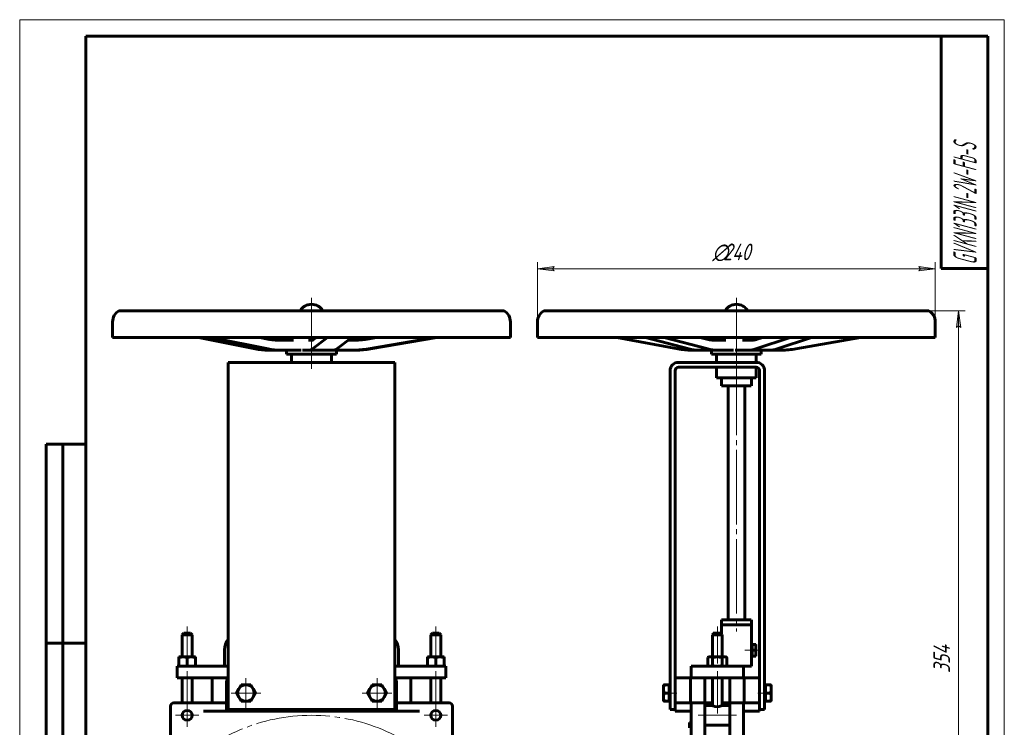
# Model space of a CAD drawing. Header units: millimetres. Extents: x -1 to 297, y 0 to 420.
# Tile 2 of 2: x 0 to 297, y 207 to 420. Entities that reach past the tile are written whole.
import ezdxf

# ---------------------------------------------------------------- set-up
doc = ezdxf.new("R2010")
doc.units = ezdxf.units.MM
for name, pattern in [('K5LT_AXLED', [26.928862, 22.428862, -1.5, 1.5, -1.5]), ('K5LT_BASIC', [0]), ('K5LT_THIN', [0])]:
    doc.linetypes.add(name, pattern=pattern)
doc.layers.add('Системный слой', color=7, linetype='Continuous')
doc.layers.add('Системный слой (1)', color=7, linetype='Continuous', true_color=0x6c6c6c)
doc.styles.add('KDIMTEXTSTYLE', font='GOST_AU.SHX', dxfattribs={"width": 0.96, "oblique": 15, "height": 5})
doc.styles.add('KTEXTSTYLE', font='GOST_AU.SHX', dxfattribs={"width": 0.56, "height": 5})
doc.dimstyles.new('KDIMSTYLE (0.50)', dxfattribs={"dimtxt": 5, "dimasz": 1, "dimexe": 2, "dimexo": 0, "dimgap": 1, "dimtad": 1, "dimlfac": 2, "dimtxsty": 'KDIMTEXTSTYLE', "dimsah": 1, "dimcen": 0, "dimdle": 1, "dimadec": 0, "dimazin": 0, "dimtfac": 0.667, "dimtmove": 0, "dimatfit": 3, "dimfxl": 1, "dimtvp": 1, "dimtolj": 1, "dimtzin": 0, "dimarcsym": 0})

# ---------------------------------------------------------------- blocks, each defined once
blk = doc.blocks.new('U0')
at = {"layer": 'Системный слой (1)', "color": 143, "linetype": 'K5LT_BASIC', "lineweight": 60, "true_color": 0x33acca}
for p, q in [((77.93, 323.51), (77.02, 323.69)), ((78.84, 323.4), (77.93, 323.51)), ((79.76, 323.36), (78.84, 323.4))]:
    blk.add_line(p, q, dxfattribs=at)
blk = doc.blocks.new('U1')
at = {"layer": 'Системный слой (1)', "color": 143, "linetype": 'K5LT_BASIC', "lineweight": 60, "true_color": 0x33acca}
for p, q in [((29.94, 332.22), (38.29, 332.22)), ((38.29, 332.22), (146.1, 332.22))]:
    blk.add_line(p, q, dxfattribs=at)
blk = doc.blocks.new('U2')
at = {"layer": 'Системный слой (1)', "color": 143, "linetype": 'K5LT_BASIC', "lineweight": 60, "true_color": 0x33acca}
for p, q in [((62.92, 221.49), (53.72, 221.49)), ((122.32, 221.49), (113.11, 221.49))]:
    blk.add_line(p, q, dxfattribs=at)
blk = doc.blocks.new('U3')
at = {"layer": 'Системный слой (1)', "color": 30, "linetype": 'K5LT_AXLED', "lineweight": 18, "true_color": 0xff8000}
for q in [(50.52, 213.72), (47.02, 210.22), (54.02, 210.22), (50.52, 206.72)]:
    blk.add_line((50.52, 210.22), q, dxfattribs=at)
blk = doc.blocks.new('U4')
at = {"layer": 'Системный слой (1)', "color": 30, "linetype": 'K5LT_AXLED', "lineweight": 18, "true_color": 0xff8000}
for q in [(68.26, 221.44), (63.76, 216.94), (72.76, 216.94), (68.26, 212.44)]:
    blk.add_line((68.26, 216.94), q, dxfattribs=at)
blk = doc.blocks.new('U6')
at = {"layer": 'Системный слой (1)', "color": 30, "linetype": 'K5LT_AXLED', "lineweight": 18, "true_color": 0xff8000}
for q in [(107.78, 221.44), (103.28, 216.94), (112.28, 216.94), (107.78, 212.44)]:
    blk.add_line((107.78, 216.94), q, dxfattribs=at)
blk = doc.blocks.new('U7')
at = {"layer": 'Системный слой (1)', "color": 30, "linetype": 'K5LT_AXLED', "lineweight": 18, "true_color": 0xff8000}
for q in [(125.52, 213.72), (122.02, 210.22), (129.02, 210.22), (125.52, 206.72)]:
    blk.add_line((125.52, 210.22), q, dxfattribs=at)
blk = doc.blocks.new('D2')
at = {"layer": 'Системный слой (1)'}
for points in [[(49.26, 186.81), (44.93, 189.4), (48.44, 185.78), (48.46, 186.61)], [(131.11, 121.04), (127.6, 124.67), (127.58, 123.84), (126.78, 123.64)]]:
    blk.add_hatch(color=7, dxfattribs=at).paths.add_polyline_path(points)
at = {"layer": 'Системный слой (1)', "color": 7, "linetype": 'K5LT_THIN', "lineweight": 18, "true_color": 0xffffff}
for p, q in [((44.93, 189.4), (49.26, 186.81)), ((48.44, 185.78), (44.93, 189.4)), ((44.93, 189.4), (131.11, 121.04)), ((48.46, 186.61), (48.44, 185.78)), ((49.26, 186.81), (48.46, 186.61)), ((126.78, 123.64), (127.58, 123.84)), ((131.11, 121.04), (126.78, 123.64)), ((127.58, 123.84), (127.6, 124.67)), ((127.6, 124.67), (131.11, 121.04)), ((131.11, 121.04), (143.02, 111.6))]:
    blk.add_line(p, q, dxfattribs=at)
blk.add_wipeout([(145.02, 112.6), (145.02, 119.98), (159.09, 119.98), (159.09, 112.6)]).dxf.layer = 'Системный слой (1)'
blk.add_line((143.02, 111.6), (161.67, 111.6), dxfattribs=at)
at = {"layer": 'Системный слой (1)', "color": 7, "char_height": 5, "attachment_point": 1, "style": 'KTEXTSTYLE'}
for s, insert in [('\\H5.0;\\W1.000;\\Q15;\\Q15;\\W0.960;∅', (145.02, 119.18)), ('\\H5.0;\\W1.000;\\Q15;\\Q15;\\W0.960;220', (148.33, 119.18))]:
    blk.add_mtext(s, dxfattribs=dict(at, insert=insert))
blk = doc.blocks.new('KDIMARROW_01')
at = {"layer": 'Системный слой'}
blk.add_hatch(color=0, dxfattribs=at).paths.add_polyline_path([(0, 0), (-5, 0.66), (-4.5, 0), (-5, -0.66)])
at = {"layer": 'Системный слой', "color": 0, "linetype": 'K5LT_THIN', "lineweight": 18}
for p, q in [((-4.5, 0), (-5, 0.66)), ((-5, 0.66), (0, 0)), ((0, 0), (-5, -0.66)), ((-5, -0.66), (-4.5, 0))]:
    blk.add_line(p, q, dxfattribs=at)
at = {"layer": 'Системный слой (1)', "color": 0, "linetype": 'K5LT_THIN', "lineweight": 18}
blk.add_line((210.44, 155.22), (209.94, 155.22), dxfattribs=at)
blk = doc.blocks.new('U9')
at = {"layer": 'Системный слой (1)', "color": 143, "linetype": 'K5LT_BASIC', "lineweight": 60, "true_color": 0x33acca}
for p, q in [((216.19, 309.54), (211.69, 309.54)), ((220.69, 309.54), (216.19, 309.54))]:
    blk.add_line(p, q, dxfattribs=at)
blk = doc.blocks.new('U10')
at = {"layer": 'Системный слой (1)', "color": 143, "linetype": 'K5LT_BASIC', "lineweight": 60, "true_color": 0x33acca}
for p, q in [((216.19, 312.04), (210.19, 312.04)), ((222.19, 312.04), (216.19, 312.04))]:
    blk.add_line(p, q, dxfattribs=at)
blk = doc.blocks.new('U11')
at = {"layer": 'Системный слой (1)', "color": 143, "linetype": 'K5LT_BASIC', "lineweight": 60, "true_color": 0x33acca}
for p, q in [((208.5, 323.75), (208.41, 323.64)), ((208.31, 323.55), (208.19, 323.48)), ((208.41, 323.64), (208.31, 323.55))]:
    blk.add_line(p, q, dxfattribs=at)
blk = doc.blocks.new('U12')
at = {"layer": 'Системный слой (1)', "color": 143, "linetype": 'K5LT_BASIC', "lineweight": 60, "true_color": 0x33acca}
for p, q in [((158.11, 332.22), (246.21, 332.22)), ((246.21, 332.22), (274.28, 332.22))]:
    blk.add_line(p, q, dxfattribs=at)
blk = doc.blocks.new('U13')
at = {"layer": 'Системный слой (1)', "color": 143, "linetype": 'K5LT_BASIC', "lineweight": 60, "true_color": 0x33acca}
for p, q in [((208.69, 319.17), (209.77, 319.17)), ((209.77, 319.17), (223.69, 319.17))]:
    blk.add_line(p, q, dxfattribs=at)
blk = doc.blocks.new('U14')
at = {"layer": 'Системный слой (1)', "color": 143, "linetype": 'K5LT_BASIC', "lineweight": 60, "true_color": 0x33acca}
for p, q in [((209, 323.38), (209.07, 323.41)), ((209.07, 323.41), (209.12, 323.45)), ((209.12, 323.45), (209.15, 323.48))]:
    blk.add_line(p, q, dxfattribs=at)
blk = doc.blocks.new('U16')
at = {"layer": 'Системный слой (1)', "color": 143, "linetype": 'K5LT_BASIC', "lineweight": 60, "true_color": 0x33acca}
for p, q in [((208.94, 213.22), (206.69, 213.22)), ((214.19, 213.22), (211.94, 213.22))]:
    blk.add_line(p, q, dxfattribs=at)
blk = doc.blocks.new('U17')
at = {"layer": 'Системный слой (1)', "color": 143, "linetype": 'K5LT_BASIC', "lineweight": 60, "true_color": 0x33acca}
for p, q in [((206.69, 213.99), (208.94, 213.99)), ((211.94, 213.99), (214.19, 213.99))]:
    blk.add_line(p, q, dxfattribs=at)
blk = doc.blocks.new('U19')
at = {"layer": 'Системный слой (1)', "color": 143, "linetype": 'K5LT_BASIC', "lineweight": 60, "true_color": 0x33acca}
for p, q in [((209.44, 234.99), (209.19, 234.99)), ((211.69, 234.99), (211.44, 234.99))]:
    blk.add_line(p, q, dxfattribs=at)
blk = doc.blocks.new('U20')
at = {"layer": 'Системный слой (1)', "color": 143, "linetype": 'K5LT_BASIC', "lineweight": 60, "true_color": 0x33acca}
for p, q in [((211.69, 238.99), (216.19, 238.99)), ((216.19, 238.99), (220.69, 238.99))]:
    blk.add_line(p, q, dxfattribs=at)
blk = doc.blocks.new('U21')
at = {"layer": 'Системный слой (1)', "color": 143, "linetype": 'K5LT_BASIC', "lineweight": 60, "true_color": 0x33acca}
for p, q in [((209.15, 213.12), (208.94, 213.22)), ((209.69, 212.92), (209.15, 213.12)), ((210.44, 212.82), (209.69, 212.92)), ((211.02, 212.88), (210.44, 212.82)), ((211.63, 213.07), (211.02, 212.88)), ((211.93, 213.21), (211.63, 213.07)), ((211.94, 213.22), (211.93, 213.21))]:
    blk.add_line(p, q, dxfattribs=at)
blk = doc.blocks.new('D7')
at = {"layer": 'Системный слой (1)'}
for points in [[(283.87, 327.22), (283.22, 332.22), (282.56, 327.22), (283.22, 327.72)], [(283.22, 155.22), (283.87, 160.22), (283.22, 159.72), (282.56, 160.22)]]:
    blk.add_hatch(color=7, dxfattribs=at).paths.add_polyline_path(points)
at = {"layer": 'Системный слой (1)', "color": 7, "linetype": 'K5LT_THIN', "lineweight": 18, "true_color": 0xffffff}
for p, q in [((274.28, 332.22), (285.22, 332.22)), ((282.56, 327.22), (283.22, 332.22)), ((283.22, 332.22), (283.87, 327.22)), ((283.22, 327.72), (282.56, 327.22)), ((283.87, 327.22), (283.22, 327.72)), ((283.22, 155.22), (282.56, 160.22)), ((282.56, 160.22), (283.22, 159.72)), ((283.22, 159.72), (283.87, 160.22)), ((283.87, 160.22), (283.22, 155.22)), ((210.44, 155.22), (285.22, 155.22))]:
    blk.add_line(p, q, dxfattribs=at)
blk.add_wipeout([(282.22, 222.95), (274.83, 222.95), (274.83, 233.08), (282.22, 233.08)]).dxf.layer = 'Системный слой (1)'
blk.add_line((283.22, 332.22), (283.22, 155.22), dxfattribs=at)
at = {"layer": 'Системный слой (1)', "color": 7, "insert": (275.63, 222.95), "char_height": 5, "attachment_point": 1, "rotation": 90, "style": 'KTEXTSTYLE'}
blk.add_mtext('\\H5.0;\\W1.000;\\Q15;\\Q15;\\W0.960;354', dxfattribs=at)
blk = doc.blocks.new('D8')
at = {"layer": 'Системный слой (1)'}
for points in [[(161.19, 344.22), (160.69, 344.88), (161.19, 345.53), (156.19, 344.88)], [(276.19, 344.88), (271.19, 345.53), (271.69, 344.88), (271.19, 344.22)]]:
    blk.add_hatch(color=7, dxfattribs=at).paths.add_polyline_path(points)
at = {"layer": 'Системный слой (1)', "color": 7, "linetype": 'K5LT_THIN', "lineweight": 18, "true_color": 0xffffff}
for p, q in [((156.19, 324.19), (156.19, 346.88)), ((156.19, 344.88), (161.19, 345.53)), ((161.19, 344.22), (156.19, 344.88)), ((161.19, 345.53), (160.69, 344.88)), ((160.69, 344.88), (161.19, 344.22)), ((271.69, 344.88), (271.19, 345.53)), ((271.19, 345.53), (276.19, 344.88)), ((276.19, 344.88), (271.19, 344.22)), ((271.19, 344.22), (271.69, 344.88)), ((276.19, 324.19), (276.19, 346.88))]:
    blk.add_line(p, q, dxfattribs=at)
blk.add_wipeout([(208.93, 345.88), (208.93, 353.26), (222.87, 353.26), (222.87, 345.88)]).dxf.layer = 'Системный слой (1)'
blk.add_line((156.19, 344.88), (276.19, 344.88), dxfattribs=at)
at = {"layer": 'Системный слой (1)', "color": 7, "char_height": 5, "attachment_point": 1, "style": 'KTEXTSTYLE'}
for s, insert in [('\\H5.0;\\W1.000;\\Q15;\\Q15;\\W0.960;∅', (208.93, 352.46)), ('\\H5.0;\\W1.000;\\Q15;\\Q15;\\W0.960;240', (212.24, 352.46))]:
    blk.add_mtext(s, dxfattribs=dict(at, insert=insert))
blk = doc.blocks.new('U22')
at = {"color": 7, "linetype": 'K5LT_THIN', "lineweight": 18, "true_color": 0xffffff}
for p, q in [((0, 0), (0, 420)), ((0, 420), (297, 420)), ((297, 420), (297, 0))]:
    blk.add_line(p, q, dxfattribs=at)
at = {"color": 143, "linetype": 'K5LT_BASIC', "lineweight": 60, "true_color": 0x33acca}
for p, q in [((20, 5), (20, 415)), ((20, 415), (292, 415)), ((278, 345), (278, 415)), ((292, 415), (292, 5)), ((292, 345), (278, 345)), ((8, 172), (8, 292)), ((20, 292), (8, 292)), ((13, 172), (13, 292)), ((20, 232), (8, 232))]:
    blk.add_line(p, q, dxfattribs=at)
at = {"color": 7, "insert": (281.64, 346.13), "char_height": 7, "attachment_point": 1, "rotation": 90, "style": 'KTEXTSTYLE'}
blk.add_mtext('\\H5.0;\\W1.000;\\Q15;\\Q15;\\W0.506;\\H7.00;GVKN1331N-2W-Fb-S', dxfattribs=at)

msp = doc.modelspace()

# ---------------------------------------------------------------- linework, layer by layer
at = {"layer": 'Системный слой (1)', "color": 30, "linetype": 'K5LT_AXLED', "lineweight": 18, "true_color": 0xff8000}
for p, q in [((88.0194, 336.1674), (88.0194, 322.1674)), ((216.1939, 336.1674), (216.1939, 322.1674)), ((88.0194, 322.3558), (88.0194, 314.6674)), ((216.1939, 322.3558), (216.1939, 314.6674)), ((216.1939, 317.1674), (216.1939, 235.4948)), ((50.5194, 236.9948), (50.5194, 225.8448)), ((125.5194, 236.9948), (125.5194, 225.8448)), ((210.4439, 236.9948), (210.4439, 225.8448)), ((222.894, 229.8362), (218.6939, 229.8362)), ((50.5194, 223.4948), (50.5194, 210.8164)), ((125.5194, 223.4948), (125.5194, 210.8164)), ((210.4439, 223.4948), (210.4439, 210.8164)), ((193.9439, 216.9383), (198.1939, 216.9383)), ((222.6939, 216.9383), (226.944, 216.9383)), ((216.1939, 210.2183), (204.6939, 210.2183))]:
    msp.add_line(p, q, dxfattribs=at)
at = {"layer": 'Системный слой (1)', "color": 143, "linetype": 'K5LT_BASIC', "lineweight": 60, "true_color": 0x33acca}
for p, q in [((28.0194, 324.1924), (28.0194, 328.9239)), ((148.0194, 324.1924), (148.0194, 328.9239)), ((156.1939, 324.1924), (156.1939, 328.9239)), ((276.1939, 324.1924), (276.1939, 328.9239)), ((28.0194, 324.1924), (148.0194, 324.1924)), ((71.0486, 320.741), (53.9066, 324.1924)), ((74.924, 320.741), (57.782, 324.1924)), ((74.8956, 323.6922), (72.4113, 324.1924)), ((77.0241, 323.6869), (74.807, 324.1924)), ((80.4448, 323.734), (80.4449, 323.7341)), ((81.2846, 324.1674), (81.2692, 324.1674)), ((83.5888, 324.1674), (81.2846, 324.1674)), ((81.5729, 324.1674), (81.573, 324.1674)), ((83.0194, 324.1674), (83.0194, 324.1924)), ((83.8684, 324.1674), (83.5888, 324.1674)), ((85.1394, 324.1674), (83.8684, 324.1674)), ((85.8524, 324.1674), (85.1394, 324.1674)), ((87.0247, 324.1674), (85.8524, 324.1674)), ((87.3274, 324.1674), (87.0247, 324.1674)), ((89.5103, 324.1674), (87.3274, 324.1674)), ((88.3508, 320.741), (92.8932, 324.1924)), ((88.6426, 323.5081), (89.5432, 324.1924)), ((95.6552, 320.741), (100.1976, 324.1924)), ((104.7712, 323.6973), (107.6333, 324.1924)), ((105.1022, 323.7545), (106.0901, 324.1924)), ((105.195, 320.741), (125.1444, 324.1924)), ((105.834, 320.741), (125.7834, 324.1924)), ((156.1939, 324.1924), (276.1939, 324.1924)), ((198.5589, 320.741), (180.1131, 324.1924)), ((201.8654, 320.741), (188.7594, 324.1924)), ((207.5354, 320.741), (194.4294, 324.1924)), ((207.2564, 323.6789), (205.3066, 324.1924)), ((209.3622, 324.1674), (209.3179, 324.1674)), ((209.7869, 324.1674), (209.3622, 324.1674)), ((209.9624, 324.1674), (209.7869, 324.1674)), ((210.1395, 324.1674), (209.9624, 324.1674)), ((210.2401, 324.1674), (210.1395, 324.1674)), ((213.6112, 324.1674), (210.2401, 324.1674)), ((211.1939, 324.1674), (211.1939, 324.1924)), ((213.9235, 324.1674), (213.6112, 324.1674)), ((215.2556, 324.1674), (213.9235, 324.1674)), ((216.0267, 324.1674), (215.2556, 324.1674)), ((217.3371, 324.1674), (216.0267, 324.1674)), ((217.6545, 324.1674), (217.3371, 324.1674)), ((221.4722, 324.1674), (217.6545, 324.1674)), ((221.1939, 324.1674), (221.1939, 324.1924)), ((221.2294, 324.1674), (221.3992, 324.1674)), ((221.6225, 324.1674), (221.4722, 324.1674)), ((222.0211, 324.1674), (221.6225, 324.1674)), ((222.3221, 324.1674), (222.0211, 324.1674)), ((222.0565, 320.741), (232.4025, 324.1924)), ((222.9549, 324.1674), (222.3221, 324.1674)), ((222.4206, 323.6605), (224.0151, 324.1924)), ((223.0505, 324.1674), (222.9549, 324.1674)), ((223.0853, 324.1674), (223.0505, 324.1674)), ((223.1193, 324.1668), (223.132, 324.1924)), ((228.4776, 320.741), (238.8236, 324.1924)), ((234.1458, 320.741), (253.6459, 324.1924)), ((78.2615, 323.3558), (78.2614, 323.3558)), ((82.5545, 323.3558), (78.2615, 323.3558)), ((88.3034, 323.3558), (87.1658, 323.3558)), ((100.7949, 323.3558), (99.0966, 323.3558)), ((100.7949, 323.3558), (100.7949, 323.3558)), ((209.7261, 323.3558), (209.726, 323.3558)), ((213.0083, 323.3558), (209.7261, 323.3558)), ((220.5865, 323.3558), (217.9955, 323.3558)), ((220.5866, 323.3558), (220.5865, 323.3558)), ((74.9028, 320.3558), (78.7782, 320.3558)), ((83.9222, 320.3558), (78.7782, 320.3558)), ((80.5194, 319.1674), (80.5194, 320.3558)), ((80.5194, 319.1674), (95.5194, 319.1674)), ((82.0194, 316.6674), (82.0194, 319.1674)), ((83.9222, 320.3558), (84.8601, 320.3558)), ((85.3486, 320.3558), (85.9664, 320.3558)), ((85.9664, 320.3558), (87.3295, 320.3558)), ((87.3295, 320.3558), (94.6339, 320.3558)), ((93.2448, 320.3558), (93.5124, 320.3558)), ((93.8594, 320.3558), (94.7233, 320.3558)), ((94.0194, 316.6674), (94.0194, 319.1674)), ((94.7233, 320.3558), (100.7097, 320.3558)), ((95.5194, 319.1674), (95.5194, 320.3558)), ((100.7097, 320.3558), (101.3486, 320.3558)), ((204.8121, 320.3558), (202.7062, 320.3558)), ((204.8121, 320.3558), (210.4821, 320.3558)), ((208.6939, 319.1674), (208.6939, 320.3558)), ((210.1939, 316.6674), (210.1939, 319.1674)), ((214.4149, 320.3558), (210.4821, 320.3558)), ((214.4149, 320.3558), (215.2913, 320.3558)), ((215.8195, 320.3558), (216.6257, 320.3558)), ((216.6257, 320.3558), (219.7304, 320.3558)), ((219.7304, 320.3558), (226.1515, 320.3558)), ((222.1939, 316.6674), (222.1939, 319.1674)), ((223.6939, 319.1674), (223.6939, 320.3558)), ((226.1515, 320.3558), (229.7614, 320.3558)), ((88.0194, 316.6674), (62.9243, 316.6674)), ((62.9243, 316.6674), (62.9243, 314.1674)), ((113.1145, 316.6674), (88.0194, 316.6674)), ((113.1145, 314.1674), (113.1145, 316.6674)), ((198.6939, 316.6674), (222.1939, 316.6674)), ((198.6939, 315.1674), (222.1939, 315.1674)), ((210.1939, 312.0424), (210.1939, 315.1674)), ((222.1939, 312.0424), (222.1939, 315.1674)), ((62.9243, 211.9948), (62.9243, 314.1674)), ((113.1145, 314.1674), (113.1145, 211.9948)), ((196.1939, 211.9948), (196.1939, 314.1674)), ((197.6939, 314.1674), (197.6939, 221.3608)), ((211.6939, 312.0424), (211.6939, 309.5424)), ((220.6939, 312.0424), (220.6939, 309.5424)), ((223.1939, 221.3608), (223.1939, 314.1674)), ((224.6939, 211.9948), (224.6939, 314.1674)), ((213.6939, 238.9948), (213.6939, 309.5424)), ((218.6939, 238.9948), (218.6939, 309.5424)), ((211.6939, 237.4948), (211.6939, 238.9948)), ((220.6939, 237.4948), (220.6939, 238.9948)), ((49.5194, 234.9948), (49.0194, 234.4948)), ((51.5194, 234.9948), (49.5194, 234.9948)), ((51.5194, 234.9948), (52.0194, 234.4948)), ((124.5194, 234.9948), (124.0194, 234.4948)), ((126.5194, 234.9948), (124.5194, 234.9948)), ((126.5194, 234.9948), (127.0194, 234.4948)), ((209.4439, 234.9948), (208.9439, 234.4948)), ((209.1939, 234.9948), (209.1939, 234.7448)), ((211.4439, 234.9948), (209.4439, 234.9948)), ((211.4439, 234.9948), (211.9439, 234.4948)), ((211.6939, 237.4948), (211.6939, 234.9948)), ((211.6939, 237.4948), (220.6939, 237.4948)), ((211.6939, 234.7448), (211.6939, 234.9948)), ((220.6939, 237.4948), (220.6939, 224.9948)), ((49.0194, 234.4948), (52.0194, 234.4948)), ((49.0194, 227.8448), (49.0194, 234.4948)), ((52.0194, 227.8448), (52.0194, 234.4948)), ((124.0194, 227.8448), (124.0194, 234.4948)), ((124.0194, 234.4948), (127.0194, 234.4948)), ((127.0194, 227.8448), (127.0194, 234.4948)), ((208.9439, 227.8448), (208.9439, 234.4948)), ((208.9439, 234.4948), (210.4439, 234.4948)), ((210.4439, 234.4948), (211.9439, 234.4948)), ((211.9439, 227.8448), (211.9439, 234.4948)), ((61.7694, 224.9948), (61.7694, 229.9948)), ((114.2694, 224.9948), (114.2694, 229.9948)), ((220.894, 231.5862), (220.6939, 231.5862)), ((220.894, 231.5862), (220.894, 230.7112)), ((220.894, 231.5862), (221.9377, 231.5862)), ((220.894, 230.7112), (220.894, 229.8362)), ((220.894, 229.8362), (220.894, 228.9612)), ((220.894, 229.8362), (221.9377, 229.8362)), ((220.894, 228.9612), (220.894, 228.0862)), ((222.094, 231.5862), (221.9377, 231.5862)), ((222.094, 230.7112), (222.094, 231.5862)), ((222.094, 228.9612), (222.094, 230.7112)), ((222.094, 228.0862), (222.094, 228.9612)), ((48.0194, 227.8448), (48.0194, 227.6215)), ((49.2694, 227.8448), (48.0194, 227.8448)), ((48.0194, 227.6215), (48.0194, 225.2181)), ((51.7694, 227.8448), (49.2694, 227.8448)), ((50.5194, 227.6215), (50.5194, 225.2181)), ((53.0194, 227.8448), (51.7694, 227.8448)), ((53.0194, 227.6215), (53.0194, 227.8448)), ((53.0194, 227.6215), (53.0194, 225.2181)), ((123.0194, 227.6215), (123.0194, 227.8448)), ((123.0194, 227.8448), (124.2694, 227.8448)), ((123.0194, 227.6215), (123.0194, 225.2181)), ((124.2694, 227.8448), (126.7694, 227.8448)), ((125.5194, 227.6215), (125.5194, 225.2181)), ((126.7694, 227.8448), (128.0194, 227.8448)), ((128.0194, 227.8448), (128.0194, 227.6215)), ((128.0194, 227.6215), (128.0194, 225.2181)), ((207.9439, 227.8448), (207.5572, 227.6215)), ((207.5572, 227.6215), (207.5572, 225.2181)), ((208.2789, 227.8448), (207.9439, 227.8448)), ((210.4439, 227.8448), (208.2789, 227.8448)), ((209.0006, 227.6215), (209.0006, 225.2181)), ((212.609, 227.8448), (210.4439, 227.8448)), ((211.8873, 227.6215), (211.8873, 225.2181)), ((212.9439, 227.8448), (212.609, 227.8448)), ((212.9439, 227.8448), (213.3307, 227.6215)), ((213.3307, 227.6215), (213.3307, 225.2181)), ((220.894, 228.0862), (220.6939, 228.0862)), ((220.894, 228.0862), (221.9377, 228.0862)), ((221.9377, 228.0862), (222.094, 228.0862)), ((47.5194, 224.9948), (47.5194, 221.4948)), ((47.8123, 224.9948), (47.5194, 224.9948)), ((50.18, 224.9948), (47.8123, 224.9948)), ((48.0194, 225.2181), (48.0194, 224.9948)), ((53.7155, 224.9948), (50.18, 224.9948)), ((53.0194, 224.9948), (53.0194, 225.2181)), ((53.7155, 224.9948), (62.9243, 224.9948)), ((113.1145, 224.9948), (122.3234, 224.9948)), ((125.8589, 224.9948), (122.3234, 224.9948)), ((123.0194, 224.9948), (123.0194, 225.2181)), ((128.2265, 224.9948), (125.8589, 224.9948)), ((128.0194, 225.2181), (128.0194, 224.9948)), ((128.5194, 224.9948), (128.2265, 224.9948)), ((128.5194, 221.4948), (128.5194, 224.9948)), ((202.5689, 224.9948), (202.5689, 221.4948)), ((204.0334, 224.9948), (202.5689, 224.9948)), ((206.401, 224.9948), (204.0334, 224.9948)), ((207.1081, 224.9948), (206.401, 224.9948)), ((207.1081, 224.9948), (213.7797, 224.9948)), ((207.9439, 224.9948), (207.5572, 225.2181)), ((212.9439, 224.9948), (213.3307, 225.2181)), ((214.4868, 224.9948), (213.7797, 224.9948)), ((216.8545, 224.9948), (214.4868, 224.9948)), ((218.3189, 224.9948), (216.8545, 224.9948)), ((218.3189, 221.4948), (218.3189, 224.9948)), ((218.3189, 224.9948), (220.6939, 224.9948)), ((47.5194, 221.4948), (47.8123, 221.4948)), ((47.8123, 221.4948), (50.18, 221.4948)), ((49.0194, 213.9948), (49.0194, 221.4948)), ((50.18, 221.4948), (53.7155, 221.4948)), ((52.0194, 213.9948), (52.0194, 221.4948)), ((58.0194, 221.4948), (58.0194, 213.9948)), ((62.4243, 213.9948), (62.4243, 220.4948)), ((113.6145, 213.9948), (113.6145, 220.4948)), ((118.0194, 213.9948), (118.0194, 221.4948)), ((122.3234, 221.4948), (125.8589, 221.4948)), ((124.0194, 213.9948), (124.0194, 221.4948)), ((125.8589, 221.4948), (128.2265, 221.4948)), ((127.0194, 213.9948), (127.0194, 221.4948)), ((128.2265, 221.4948), (128.5194, 221.4948)), ((202.3189, 221.4948), (197.6939, 221.4948)), ((197.6939, 221.3608), (197.6939, 220.4948)), ((197.6939, 220.4948), (197.6939, 213.9948)), ((202.3189, 220.4948), (202.3189, 221.4948)), ((202.3189, 213.9948), (202.3189, 220.4948)), ((202.5689, 221.4948), (204.0334, 221.4948)), ((204.0334, 221.4948), (206.401, 221.4948)), ((206.401, 221.4948), (207.1081, 221.4948)), ((206.6939, 213.9948), (206.6939, 221.4948)), ((207.1081, 221.4948), (213.7797, 221.4948)), ((208.9439, 213.2183), (208.9439, 221.4948)), ((211.9439, 213.2183), (211.9439, 221.4948)), ((213.7797, 221.4948), (214.4868, 221.4948)), ((214.1939, 221.4948), (214.1939, 213.9948)), ((214.4868, 221.4948), (216.8545, 221.4948)), ((216.8545, 221.4948), (218.3189, 221.4948)), ((223.1939, 221.4948), (218.5689, 221.4948)), ((218.5689, 221.4948), (218.5689, 220.4948)), ((218.5689, 220.4948), (218.5689, 213.9948)), ((223.1939, 220.4948), (223.1939, 221.3608)), ((223.1939, 213.9948), (223.1939, 220.4948)), ((65.3703, 216.9383), (66.092, 218.1883)), ((66.092, 215.6883), (65.3703, 216.9383)), ((66.092, 218.1883), (66.8136, 219.4383)), ((66.8136, 219.4383), (68.257, 219.4383)), ((68.257, 219.4383), (69.7004, 219.4383)), ((69.7004, 219.4383), (70.4221, 218.1883)), ((70.4221, 218.1883), (71.1438, 216.9383)), ((71.1438, 216.9383), (70.4221, 215.6883)), ((105.6168, 218.1883), (104.8951, 216.9383)), ((104.8951, 216.9383), (105.6168, 215.6883)), ((106.3385, 219.4383), (105.6168, 218.1883)), ((107.7818, 219.4383), (106.3385, 219.4383)), ((109.2252, 219.4383), (107.7818, 219.4383)), ((109.9469, 218.1883), (109.2252, 219.4383)), ((110.6686, 216.9383), (109.9469, 218.1883)), ((109.9469, 215.6883), (110.6686, 216.9383)), ((194.1939, 219.4383), (194.1939, 218.1883)), ((194.4172, 219.4383), (194.1939, 219.4383)), ((194.1939, 218.1883), (194.1939, 215.6883)), ((195.9439, 219.4383), (194.4172, 219.4383)), ((195.9439, 216.9383), (194.4172, 216.9383)), ((195.9439, 219.4383), (196.1939, 219.4383)), ((195.9439, 218.1883), (195.9439, 219.4383)), ((195.9439, 219.4383), (196.1939, 219.4383)), ((195.9439, 216.9383), (195.9439, 218.1883)), ((195.9439, 215.6883), (195.9439, 216.9383)), ((224.944, 219.4383), (224.6939, 219.4383)), ((224.944, 219.4383), (226.4707, 219.4383)), ((224.944, 218.1883), (224.944, 219.4383)), ((224.944, 216.9383), (224.944, 218.1883)), ((224.944, 216.9383), (226.4707, 216.9383)), ((224.944, 215.6883), (224.944, 216.9383)), ((226.4707, 219.4383), (226.694, 219.4383)), ((226.694, 219.4383), (226.694, 218.1883)), ((226.694, 218.1883), (226.694, 215.6883)), ((46.5194, 213.9948), (55.4783, 213.9948)), ((59.0138, 213.9948), (55.4783, 213.9948)), ((62.4243, 213.9948), (59.0138, 213.9948)), ((62.4243, 211.4948), (62.4243, 213.9948)), ((66.8136, 214.4383), (66.092, 215.6883)), ((68.257, 214.4383), (66.8136, 214.4383)), ((69.7004, 214.4383), (68.257, 214.4383)), ((70.4221, 215.6883), (69.7004, 214.4383)), ((105.6168, 215.6883), (106.3385, 214.4383)), ((106.3385, 214.4383), (107.7818, 214.4383)), ((107.7818, 214.4383), (109.2252, 214.4383)), ((109.2252, 214.4383), (109.9469, 215.6883)), ((117.0251, 213.9948), (113.6145, 213.9948)), ((113.6145, 211.4948), (113.6145, 213.9948)), ((120.5606, 213.9948), (117.0251, 213.9948)), ((120.5606, 213.9948), (129.5194, 213.9948)), ((194.1939, 215.6883), (194.1939, 214.4383)), ((194.1939, 214.4383), (194.4172, 214.4383)), ((195.9439, 214.4383), (194.4172, 214.4383)), ((195.9439, 214.4383), (195.9439, 215.6883)), ((195.9439, 214.4383), (196.1939, 214.4383)), ((195.9439, 214.4383), (196.1939, 214.4383)), ((201.1045, 213.9948), (197.6939, 213.9948)), ((197.6939, 213.9948), (197.6939, 211.4948)), ((202.5689, 213.9948), (201.1045, 213.9948)), ((206.6939, 213.9948), (202.5689, 213.9948)), ((202.5689, 213.9948), (202.5689, 212.9948)), ((206.6939, 212.9948), (206.6939, 213.9948)), ((218.3189, 213.9948), (214.1939, 213.9948)), ((214.1939, 213.9948), (214.1939, 212.9948)), ((218.3189, 212.9948), (218.3189, 213.9948)), ((219.7834, 213.9948), (218.3189, 213.9948)), ((223.1939, 213.9948), (219.7834, 213.9948)), ((223.1939, 211.4948), (223.1939, 213.9948)), ((224.944, 214.4383), (224.6939, 214.4383)), ((224.944, 214.4383), (224.944, 215.6883)), ((224.944, 214.4383), (226.4707, 214.4383)), ((226.694, 214.4383), (226.4707, 214.4383)), ((226.694, 215.6883), (226.694, 214.4383)), ((45.5194, 202.4948), (45.5194, 212.9948)), ((55.4783, 211.4948), (59.0138, 211.4948)), ((59.0138, 211.4948), (62.4243, 211.4948)), ((113.6145, 211.4948), (62.4243, 211.4948)), ((113.1145, 211.9948), (62.9243, 211.9948)), ((113.6145, 211.4948), (117.0251, 211.4948)), ((117.0251, 211.4948), (120.5606, 211.4948)), ((130.5194, 202.4948), (130.5194, 212.9948)), ((197.6939, 211.9948), (196.1939, 211.9948)), ((197.6939, 211.4948), (201.1045, 211.4948)), ((201.1045, 211.4948), (202.5689, 211.4948)), ((202.5689, 212.9948), (202.5689, 202.4948)), ((206.6939, 202.4948), (206.6939, 212.9948)), ((214.1939, 202.4948), (214.1939, 212.9948)), ((218.3189, 202.4948), (218.3189, 212.9948)), ((218.3189, 211.4948), (219.7834, 211.4948)), ((219.7834, 211.4948), (223.1939, 211.4948)), ((223.1939, 211.9948), (224.6939, 211.9948)), ((202.0689, 208.0541), (202.5689, 208.0541)), ((202.0689, 206.4948), (202.0689, 208.0541)), ((214.1939, 207.2183), (206.6939, 207.2183))]:
    msp.add_line(p, q, dxfattribs=at)
for centre in [(50.5194, 210.2183), (125.5194, 210.2183)]:
    msp.add_circle(centre, 1.5, dxfattribs=at)
at = {"layer": 'Системный слой (1)', "color": 30, "linetype": 'K5LT_AXLED', "lineweight": 18, "true_color": 0xff8000}
msp.add_circle((88.0194, 155.2247), 55, dxfattribs=at)
at = {"layer": 'Системный слой (1)', "color": 143, "linetype": 'K5LT_BASIC', "lineweight": 60, "true_color": 0x33acca}
for centre, radius, start, end in [((88.0194, 330.1674), 4, 90, 149.047188), ((88.0194, 330.1674), 4, 30.952812, 90), ((216.1939, 330.1674), 4, 90, 149.047188), ((216.1939, 330.1674), 4, 30.952812, 90), ((31.8204, 328.9239), 3.8009, 119.725464, 180), ((144.2185, 328.9239), 3.8009, 0, 60.274536), ((159.9949, 328.9239), 3.8009, 119.725464, 180), ((272.393, 328.9239), 3.8009, 0, 60.274536), ((223.0853, 323.1674), 1, 61.145517, 90), ((198.6939, 314.1674), 2.5, 90, 180), ((198.6939, 314.1674), 1, 90, 180), ((222.1939, 314.1674), 2.5, 0, 90), ((222.1939, 314.1674), 1, 0, 90), ((66.7694, 229.9948), 5, 140.266066, 180), ((109.2694, 229.9948), 5, 0, 39.733934), ((63.4243, 220.4948), 1, 120, 180), ((112.6145, 220.4948), 1, 0, 60), ((68.257, 216.9383), 2.5, 150, 210), ((68.257, 216.9383), 2.5, 90, 150), ((68.257, 216.9383), 2.5, 30, 90), ((68.257, 216.9383), 2.5, 330, 30), ((107.7818, 216.9383), 2.5, 150, 210), ((107.7818, 216.9383), 2.5, 90, 150), ((107.7818, 216.9383), 2.5, 30, 90), ((107.7818, 216.9383), 2.5, 330, 30), ((46.5194, 212.9948), 1, 90, 180), ((68.257, 216.9383), 2.5, 210, 270), ((68.257, 216.9383), 2.5, 270, 330), ((107.7818, 216.9383), 2.5, 210, 270), ((107.7818, 216.9383), 2.5, 270, 330), ((129.5194, 212.9948), 1, 0, 90)]:
    msp.add_arc(centre, radius, start, end, dxfattribs=at)
for centre, major_axis, ratio, start_param, end_param in [((208.4333, 324.1674), (0.7205, -0.6935), 0.84063189, 0.00256944, 0.00324651), ((74.9028, 346.8558), (0, -26.5), 0.85615133, 6.1124814, 6.28318531), ((78.7782, 346.8558), (0, -26.5), 0.85615133, 6.1124814, 6.28318531), ((87.3295, 346.8558), (0, -26.5), 0.22686953, 0, 0.17070391), ((94.6339, 346.8558), (0, -26.5), 0.22686953, 0, 0.17070391), ((100.7097, 346.8558), (0, -26.5), 0.99636441, 0, 0.17070391), ((101.3486, 346.8558), (0, -26.5), 0.99636441, 0, 0.17070391), ((202.7062, 346.8558), (0, -26.5), 0.92127257, 6.1124814, 6.28318531), ((204.8121, 346.8558), (0, -26.5), 0.65457144, 6.1124814, 6.28318531), ((210.4821, 346.8558), (0, -26.5), 0.65457144, 6.1124814, 6.28318531), ((219.7304, 346.8558), (0, -26.5), 0.51672517, 0, 0.17070391), ((226.1515, 346.8558), (0, -26.5), 0.51672517, 0, 0.17070391), ((229.7614, 346.8558), (0, -26.5), 0.97392516, 0, 0.17070391)]:
    msp.add_ellipse(centre, major_axis=major_axis, ratio=ratio, start_param=start_param, end_param=end_param, dxfattribs=at)
for points, knots in [([(80.4452, 323.7338), (80.4425, 323.7298), (80.4397, 323.7259), (80.4323, 323.7155), (80.4275, 323.7091), (80.4178, 323.6964), (80.4129, 323.6902), (80.4025, 323.6774), (80.3969, 323.6707), (80.3801, 323.6513), (80.3683, 323.6386), (80.3318, 323.6015), (80.3054, 323.5777), (80.2482, 323.5322), (80.2173, 323.5106), (80.1517, 323.4706), (80.1171, 323.4523), (80.0451, 323.4199), (80.0077, 323.4059), (79.9316, 323.3829), (79.8929, 323.3739), (79.8229, 323.3624), (79.7917, 323.3597), (79.7446, 323.3558), (79.7286, 323.3571), (79.7126, 323.3558), (79.7125, 323.3558), (79.7125, 323.3558)], [0.42001041, 0.42001041, 0.42001041, 0.42001041, 0.79721483, 0.79721483, 1.41177192, 1.41177192, 1.99875901, 1.99875901, 2.62489611, 2.62489611, 3.8380203, 3.8380203, 6.20704791, 6.20704791, 8.62916913, 8.62916913, 11.09390823, 11.09390823, 13.57436111, 13.57436111, 16.03743549, 16.03743549, 17.99303956, 17.99303956, 18.99892193, 18.99892193, 19, 19, 19, 19]), ([(81.2692, 324.1674), (81.2534, 324.1674), (81.2374, 324.167), (81.1927, 324.1648), (81.164, 324.1622), (81.1032, 324.1539), (81.0711, 324.148), (81.0116, 324.1339), (80.9841, 324.1262), (80.9298, 324.1084), (80.9031, 324.0984), (80.837, 324.0703), (80.7984, 324.0508), (80.7242, 324.007), (80.6887, 323.9828), (80.6203, 323.9295), (80.5874, 323.9004), (80.5259, 323.838), (80.4971, 323.8048), (80.4618, 323.7581), (80.4532, 323.7462), (80.4449, 323.7341)], [0, 0, 0, 0, 1.03850208, 1.03850208, 2.90780583, 2.90780583, 5.03048004, 5.03048004, 6.88744829, 6.88744829, 8.74441655, 8.74441655, 11.55448074, 11.55448074, 14.34437178, 14.34437178, 17.19381324, 17.19381324, 20.04508757, 20.04508757, 21, 21, 21, 21]), ([(209.3179, 324.1674), (209.2883, 324.1674), (209.2587, 324.166), (209.186, 324.1595), (209.1431, 324.1528), (209.0918, 324.1414), (209.0828, 324.1393), (209.0659, 324.135), (209.0579, 324.1329), (209.035, 324.1266), (209.0202, 324.1221), (208.9763, 324.1077), (208.9477, 324.0968), (208.8802, 324.0676), (208.8419, 324.0479), (208.7681, 324.0037), (208.7325, 323.9792), (208.6643, 323.9254), (208.6317, 323.896), (208.5688, 323.8315), (208.5388, 323.7961), (208.5114, 323.7588)], [0, 0, 0, 0, 1.98760207, 1.98760207, 4.90211388, 4.90211388, 5.51875635, 5.51875635, 6.07306452, 6.07306452, 7.11646818, 7.11646818, 9.17066911, 9.17066911, 12.05712202, 12.05712202, 14.94844952, 14.94844952, 17.89214956, 17.89214956, 21, 21, 21, 21]), ([(78.2615, 323.3558), (78.2615, 323.3558), (78.2614, 323.3558), (78.1664, 323.3566), (78.0715, 323.3566), (77.8103, 323.361), (77.6441, 323.3662), (77.2527, 323.3843), (77.0276, 323.3992), (76.7228, 323.4255), (76.6429, 323.433), (76.5144, 323.4459), (76.4658, 323.451), (76.3654, 323.462), (76.3136, 323.4679), (76.1614, 323.4859), (76.0612, 323.4987), (75.7606, 323.5397), (75.5605, 323.5707), (75.2055, 323.632), (75.0504, 323.6611), (74.8956, 323.6922)], [0, 0, 0, 0, 0.00021345, 0.00021345, 1.60129332, 1.60129332, 4.40355662, 4.40355662, 8.20355662, 8.20355662, 9.55434181, 9.55434181, 10.37682196, 10.37682196, 11.25413425, 11.25413425, 12.95392668, 12.95392668, 16.35351154, 16.35351154, 19, 19, 19, 19]), ([(88.3034, 323.3558), (88.3069, 323.3558), (88.3103, 323.3559), (88.3199, 323.3563), (88.3261, 323.3567), (88.3434, 323.3586), (88.355, 323.3605), (88.3813, 323.3664), (88.396, 323.3706), (88.4302, 323.3825), (88.4498, 323.3905), (88.4918, 323.4106), (88.5137, 323.4223), (88.5506, 323.4443), (88.5642, 323.4529), (88.5924, 323.4716), (88.6071, 323.4818), (88.6289, 323.4978), (88.6358, 323.5029), (88.6426, 323.5081)], [0, 0, 0, 0, 1.00489933, 1.00489933, 2.76347316, 2.76347316, 5.73028548, 5.73028548, 8.79945421, 8.79945421, 12.04129601, 12.04129601, 15.01732274, 15.01732274, 16.64663356, 16.64663356, 18.27594437, 18.27594437, 19, 19, 19, 19]), ([(100.7949, 323.3558), (100.7949, 323.3558), (100.7949, 323.3558), (100.9069, 323.3566), (101.0188, 323.3566), (101.3267, 323.361), (101.5226, 323.3663), (101.9845, 323.3846), (102.2505, 323.3997), (102.6114, 323.4265), (102.7067, 323.4341), (102.8593, 323.4473), (102.9167, 323.4525), (103.0354, 323.4636), (103.0966, 323.4696), (103.2764, 323.4879), (103.3949, 323.5009), (103.7425, 323.5417), (103.9712, 323.5719), (104.3904, 323.6338), (104.581, 323.6644), (104.7712, 323.6973)], [0, 0, 0, 0, 0.00021444, 0.00021444, 1.59719869, 1.59719869, 4.39229639, 4.39229639, 8.19229639, 8.19229639, 9.55484028, 9.55484028, 10.37759806, 10.37759806, 11.25520639, 11.25520639, 12.9555725, 12.9555725, 16.24660363, 16.24660363, 19, 19, 19, 19]), ([(209.7261, 323.3558), (209.726, 323.3558), (209.726, 323.3558), (209.656, 323.3566), (209.5859, 323.3566), (209.3932, 323.3608), (209.2706, 323.3659), (209.1372, 323.3741), (209.1263, 323.3745), (209.0782, 323.3787), (209.0408, 323.38), (208.8867, 323.3937), (208.7698, 323.4033), (208.5958, 323.423), (208.5386, 323.43), (208.4458, 323.4422), (208.4102, 323.4471), (208.3365, 323.4576), (208.2986, 323.4632), (208.2374, 323.4727), (208.2142, 323.4763), (208.1407, 323.4885), (208.0903, 323.4969), (207.893, 323.5321), (207.7462, 323.5618), (207.4851, 323.6209), (207.3707, 323.6488), (207.2564, 323.6789)], [0, 0, 0, 0, 0.00021649, 0.00021649, 1.61230933, 1.61230933, 4.43385065, 4.43385065, 4.68394073, 4.68394073, 5.5426793, 5.5426793, 8.23385065, 8.23385065, 9.55317017, 9.55317017, 10.37491713, 10.37491713, 11.25144765, 11.25144765, 11.78640717, 11.78640717, 12.94972513, 12.94972513, 16.34628008, 16.34628008, 19, 19, 19, 19]), ([(209.1639, 323.4857), (209.1648, 323.4872), (209.1657, 323.4885), (209.1666, 323.4899), (209.1667, 323.49), (209.1664, 323.4896), (209.1658, 323.4888), (209.164, 323.4866), (209.1628, 323.485), (209.1595, 323.4813), (209.1575, 323.4791), (209.155, 323.4766), (209.155, 323.4766), (209.155, 323.4766)], [0, 0, 0, 0, 1.4, 1.4, 2.8, 2.8, 4.2, 4.2, 5.6, 5.6, 6.98603766, 6.98603766, 7, 7, 7, 7]), ([(220.5865, 323.3558), (220.5865, 323.3558), (220.5866, 323.3558), (220.7087, 323.3598), (220.8307, 323.3598), (221.0749, 323.376), (221.1971, 323.3881), (221.4415, 323.4205), (221.5638, 323.4407), (221.8084, 323.4894), (221.9308, 323.5178), (222.1459, 323.575), (222.2387, 323.6021), (222.3612, 323.6409), (222.3909, 323.6506), (222.4206, 323.6605)], [0, 0, 0, 0, 0.00070541, 0.00070541, 3.6, 3.6, 7.2, 7.2, 10.8, 10.8, 14.4, 14.4, 17.12718084, 17.12718084, 18, 18, 18, 18])]:
    msp.add_open_spline(points, degree=3, knots=knots, dxfattribs=at)
for points in [[(221.9377, 231.5862), (222.094, 231.1173), (222.094, 230.7112)], [(222.094, 230.7112), (222.094, 230.3051), (221.9377, 229.8362)], [(221.9377, 229.8362), (222.094, 229.3673), (222.094, 228.9612)], [(222.094, 228.9612), (222.094, 228.5551), (221.9377, 228.0862)], [(48.0194, 227.6215), (48.6893, 227.8448), (49.2694, 227.8448)], [(49.2694, 227.8448), (49.8496, 227.8448), (50.5194, 227.6215)], [(50.5194, 227.6215), (51.1893, 227.8448), (51.7694, 227.8448)], [(51.7694, 227.8448), (52.3496, 227.8448), (53.0194, 227.6215)], [(124.2694, 227.8448), (123.6893, 227.8448), (123.0194, 227.6215)], [(125.5194, 227.6215), (124.8496, 227.8448), (124.2694, 227.8448)], [(126.7694, 227.8448), (126.1893, 227.8448), (125.5194, 227.6215)], [(128.0194, 227.6215), (127.3496, 227.8448), (126.7694, 227.8448)], [(207.5572, 227.6215), (207.9439, 227.8448), (208.2789, 227.8448)], [(208.2789, 227.8448), (208.6138, 227.8448), (209.0006, 227.6215)], [(209.0006, 227.6215), (209.7741, 227.8448), (210.4439, 227.8448)], [(210.4439, 227.8448), (211.1138, 227.8448), (211.8873, 227.6215)], [(211.8873, 227.6215), (212.2741, 227.8448), (212.609, 227.8448)], [(212.609, 227.8448), (212.9439, 227.8448), (213.3307, 227.6215)], [(49.2694, 224.9948), (48.6893, 224.9948), (48.0194, 225.2181)], [(50.5194, 225.2181), (49.8496, 224.9948), (49.2694, 224.9948)], [(51.7694, 224.9948), (51.1893, 224.9948), (50.5194, 225.2181)], [(53.0194, 225.2181), (52.3496, 224.9948), (51.7694, 224.9948)], [(123.0194, 225.2181), (123.6893, 224.9948), (124.2694, 224.9948)], [(124.2694, 224.9948), (124.8496, 224.9948), (125.5194, 225.2181)], [(125.5194, 225.2181), (126.1893, 224.9948), (126.7694, 224.9948)], [(126.7694, 224.9948), (127.3496, 224.9948), (128.0194, 225.2181)], [(208.2789, 224.9948), (207.9439, 224.9948), (207.5572, 225.2181)], [(209.0006, 225.2181), (208.6138, 224.9948), (208.2789, 224.9948)], [(210.4439, 224.9948), (209.7741, 224.9948), (209.0006, 225.2181)], [(211.8873, 225.2181), (211.1138, 224.9948), (210.4439, 224.9948)], [(212.609, 224.9948), (212.2741, 224.9948), (211.8873, 225.2181)], [(213.3307, 225.2181), (212.9439, 224.9948), (212.609, 224.9948)], [(194.1939, 218.1883), (194.1939, 218.7685), (194.4172, 219.4383)], [(194.4172, 216.9383), (194.1939, 217.6082), (194.1939, 218.1883)], [(194.1939, 215.6883), (194.1939, 216.2685), (194.4172, 216.9383)], [(226.694, 218.1883), (226.694, 218.7685), (226.4707, 219.4383)], [(226.4707, 216.9383), (226.694, 217.6082), (226.694, 218.1883)], [(226.694, 215.6883), (226.694, 216.2685), (226.4707, 216.9383)], [(194.4172, 214.4383), (194.1939, 215.1082), (194.1939, 215.6883)], [(226.4707, 214.4383), (226.694, 215.1082), (226.694, 215.6883)]]:
    msp.add_rational_spline(points, [1, 1.0379548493, 1], degree=2, dxfattribs=at)

# ---------------------------------------------------------------- block references
at = {"layer": 'Системный слой (1)'}
for name in ['U1', 'U12', 'U11', 'U0', 'U14', 'U13', 'U10', 'U9', 'U20', 'U19', 'U2', 'U4', 'U6', 'U17', 'U3', 'U7', 'U16', 'U21']:
    msp.add_blockref(name, (0, 0), dxfattribs=at)

# ---------------------------------------------------------------- next in the draw order: dimensions: what is measured, and where the dimension line sits
at = {"layer": 'Системный слой (1)', "color": 7}
dim = msp.add_linear_dim(base=(283.2166, 332.2247), p1=(210.4439, 155.2247), p2=(274.2777, 332.2247), angle=90, dimstyle='KDIMSTYLE (0.50)', override={"dimexo": 0, "dimpost": '\\H5.0;\\W0.960;\\Q15;<>', "dimblk1": 'KDIMARROW_01', "dimblk2": 'KDIMARROW_01', "dimse1": 0, "dimse2": 0, "dimclrt": 7, "dimtol": 1, "dimtp": 0, "dimtm": 0, "dimtdec": 5, "dimtolj": 1}, dxfattribs=at)
dim.commit()
dim.dimension.update_dxf_attribs({"geometry": 'D7', "text_midpoint": (283.2166, 228.2247), "dimtype": 160})
dim = msp.add_diameter_dim_2p(p1=(1.8397, 223.5845), p2=(174.1991, 86.865), dimstyle='KDIMSTYLE (0.50)', override={"dimtih": 1, "dimtoh": 1, "dimpost": '\\H5.0;\\W0.960;\\Q15;<>', "dimblk1": 'KDIMARROW_01', "dimblk2": 'KDIMARROW_01', "dimclrt": 7, "dimtol": 1, "dimtp": 0, "dimtm": 0, "dimtdec": 5, "dimtmove": 1, "dimatfit": 2, "dimtolj": 1}, dxfattribs=at)
dim.commit()
dim.dimension.update_dxf_attribs({"geometry": 'D2', "text_midpoint": (145.0194, 111.5974), "dimtype": 163})

# ---------------------------------------------------------------- next in the draw order: dimensions: what is measured, and where the dimension line sits
dim = msp.add_linear_dim(base=(156.1939, 344.8761), p1=(276.1939, 324.1924), p2=(156.1939, 324.1924), dimstyle='KDIMSTYLE (0.50)', override={"dimexo": 0, "dimpost": '\\H5.0;\\W0.960;\\Q15;∅<>', "dimblk1": 'KDIMARROW_01', "dimblk2": 'KDIMARROW_01', "dimse1": 0, "dimse2": 0, "dimclrt": 7, "dimtol": 1, "dimtp": 0, "dimtm": 0, "dimtdec": 5, "dimtolj": 1}, dxfattribs=at)
dim.commit()
dim.dimension.update_dxf_attribs({"geometry": 'D8', "text_midpoint": (216.1939, 344.8761), "dimtype": 160})

# ---------------------------------------------------------------- next in the draw order: block references
msp.add_blockref('U22', (0, 0))

doc.saveas('drawing.dxf')
